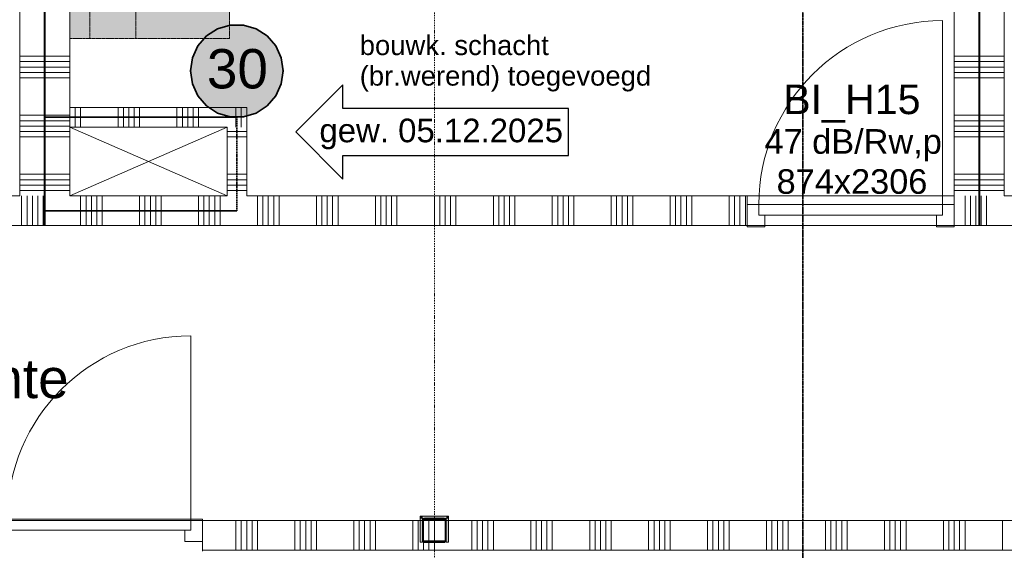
# Model space of a CAD drawing. Extents: x 0 to 92550, y 0 to 59400.
# Tile 77 of 94: x 33629 to 38639, y 38299 to 40995. Entities that reach past the tile are written whole.
import ezdxf
from ezdxf.xclip import XClip

# ---------------------------------------------------------------- set-up
doc = ezdxf.new("R2010")
doc.units = 0
doc.header["$MEASUREMENT"] = 0
doc.header["$XCLIPFRAME"] = 0
for name, pattern in [('Streep-punt fijn', [1251.000023, 626.000023, -312.5, 0, -312.5]), ('Streep-streepje', [1300, 1000, -100, 100, -100]), ('Streeplijn fijn', [234.119993, 155.999994, -78.119999]), ('Streeplijn grof', [937.5, 625, -312.5])]:
    doc.linetypes.add(name, pattern=pattern)
for name, color, linetype in [('ZZ 22 Binnenwand metal stud', 7, 'Continuous'), ('ZZ 28 HDC staalconstructies', 7, 'Continuous'), ('ZZ 34 Balustrades', 7, 'Continuous'), ('ZZ 42 Aftimmerwerk algemeen', 7, 'Continuous'), ('ZZ 43 Vloerafwerking algemeen', 7, 'Continuous'), ('ZZ 72 Vaste inrichting', 7, 'Continuous'), ('ZZ A Stramien', 7, 'Continuous'), ('ZZ Aankleding 2D tek', 7, 'Continuous'), ('ZZ B Bouwbesluitlijnen', 7, 'Continuous'), ('ZZ Markers doorsnede', 7, 'Continuous'), ('ZZ Markers wijzigingspijlen', 7, 'Continuous'), ('ZZ Zone Gebruiksruimten', 7, 'Continuous')]:
    doc.layers.add(name, color=color, linetype=linetype)
doc.styles.add('GENERATED_STYLE_2', font='arial.ttf')

# ---------------------------------------------------------------- blocks, each defined once
blk = doc.blocks.new('*X48')
at = {"layer": 'ZZ 22 Binnenwand metal stud', "color": 7, "linetype": 'Continuous', "lineweight": 5, "ltscale": 0.01}
for p, q in [((34729.1, 38300), (34729.1, 38450)), ((34756.6, 38300), (34756.6, 38450)), ((34784, 38300), (34784, 38450)), ((34811.4, 38300), (34811.4, 38450)), ((34838.9, 38300), (34838.9, 38450)), ((35029.1, 38300), (35029.1, 38450)), ((35056.6, 38300), (35056.6, 38450)), ((35084, 38300), (35084, 38450)), ((35111.4, 38300), (35111.4, 38450)), ((35138.9, 38300), (35138.9, 38450)), ((35329.1, 38300), (35329.1, 38450)), ((35356.6, 38300), (35356.6, 38450)), ((35384, 38300), (35384, 38450)), ((35411.4, 38300), (35411.4, 38450)), ((35438.9, 38300), (35438.9, 38450)), ((35629.1, 38300), (35629.1, 38450)), ((35656.6, 38300), (35656.6, 38450)), ((35684, 38300), (35684, 38450)), ((35711.4, 38300), (35711.4, 38450)), ((35738.9, 38300), (35738.9, 38450)), ((35929.1, 38300), (35929.1, 38450)), ((35956.6, 38300), (35956.6, 38450)), ((35984, 38300), (35984, 38450)), ((36011.4, 38300), (36011.4, 38450)), ((36038.9, 38300), (36038.9, 38450)), ((36229.1, 38300), (36229.1, 38450)), ((36256.6, 38300), (36256.6, 38450)), ((36284, 38300), (36284, 38450)), ((36311.4, 38300), (36311.4, 38450)), ((36338.9, 38300), (36338.9, 38450)), ((36529.1, 38300), (36529.1, 38450)), ((36556.6, 38300), (36556.6, 38450)), ((36584, 38300), (36584, 38450)), ((36611.4, 38300), (36611.4, 38450)), ((36638.9, 38300), (36638.9, 38450)), ((36829.1, 38300), (36829.1, 38450)), ((36856.6, 38300), (36856.6, 38450)), ((36884, 38300), (36884, 38450)), ((36911.4, 38300), (36911.4, 38450)), ((36938.9, 38300), (36938.9, 38450)), ((37129.1, 38300), (37129.1, 38450)), ((37156.6, 38300), (37156.6, 38450)), ((37184, 38300), (37184, 38450)), ((37211.4, 38300), (37211.4, 38450)), ((37238.9, 38300), (37238.9, 38450)), ((37429.1, 38300), (37429.1, 38450)), ((37456.6, 38300), (37456.6, 38450)), ((37484, 38300), (37484, 38450)), ((37511.4, 38300), (37511.4, 38450)), ((37538.9, 38300), (37538.9, 38450)), ((37729.1, 38300), (37729.1, 38450)), ((37756.6, 38300), (37756.6, 38450)), ((37784, 38300), (37784, 38450)), ((37811.4, 38300), (37811.4, 38450)), ((37838.9, 38300), (37838.9, 38450)), ((38029.1, 38300), (38029.1, 38450)), ((38056.6, 38300), (38056.6, 38450)), ((38084, 38300), (38084, 38450)), ((38111.4, 38300), (38111.4, 38450)), ((38138.9, 38300), (38138.9, 38450)), ((38329.1, 38300), (38329.1, 38450)), ((38356.6, 38300), (38356.6, 38450)), ((38384, 38300), (38384, 38450)), ((38411.4, 38300), (38411.4, 38450)), ((38438.9, 38300), (38438.9, 38450)), ((38629.1, 38300), (38629.1, 38450))]:
    blk.add_line(p, q, dxfattribs=at)
blk = doc.blocks.new('*X53')
at = {"layer": 'ZZ 22 Binnenwand metal stud', "color": 7, "linetype": 'Continuous', "lineweight": 5, "ltscale": 0.01}
for p, q in [((38513.9, 40809.7), (38549.6, 40809.7)), ((38513.9, 40782.3), (38549.6, 40782.3)), ((38549.6, 40809.7), (38638.9, 40809.7)), ((38549.6, 40782.3), (38638.9, 40782.3)), ((38513.9, 40754.9), (38549.6, 40754.9)), ((38549.6, 40754.9), (38638.9, 40754.9)), ((38513.9, 40727.4), (38549.6, 40727.4)), ((38513.9, 40700), (38549.6, 40700)), ((38549.6, 40727.4), (38638.9, 40727.4)), ((38549.6, 40700), (38638.9, 40700)), ((38513.9, 40509.7), (38549.6, 40509.7)), ((38513.9, 40482.3), (38549.6, 40482.3)), ((38549.6, 40509.7), (38638.9, 40509.7)), ((38549.6, 40482.3), (38638.9, 40482.3)), ((38513.9, 40454.9), (38549.6, 40454.9)), ((38549.6, 40454.9), (38638.9, 40454.9)), ((38513.9, 40427.4), (38549.6, 40427.4)), ((38513.9, 40400), (38549.6, 40400)), ((38549.6, 40427.4), (38638.9, 40427.4)), ((38549.6, 40400), (38638.9, 40400)), ((38513.9, 40209.7), (38549.6, 40209.7)), ((38513.9, 40182.3), (38549.6, 40182.3)), ((38549.6, 40209.7), (38638.9, 40209.7)), ((38549.6, 40182.3), (38638.9, 40182.3)), ((38513.9, 40154.9), (38549.6, 40154.9)), ((38549.6, 40154.9), (38638.9, 40154.9)), ((38513.9, 40127.4), (38549.6, 40127.4)), ((38549.6, 40127.4), (38638.9, 40127.4))]:
    blk.add_line(p, q, dxfattribs=at)
blk = doc.blocks.new('*X54')
at = {"layer": 'ZZ 22 Binnenwand metal stud', "color": 7, "linetype": 'Continuous', "lineweight": 5, "ltscale": 0.01}
for p, q in [((38383.9, 40809.7), (38508.9, 40809.7)), ((38383.9, 40782.3), (38508.9, 40782.3)), ((38383.9, 40754.9), (38508.9, 40754.9)), ((38383.9, 40727.4), (38508.9, 40727.4)), ((38383.9, 40700), (38508.9, 40700)), ((38383.9, 40509.7), (38508.9, 40509.7)), ((38383.9, 40482.3), (38508.9, 40482.3)), ((38383.9, 40454.9), (38508.9, 40454.9)), ((38383.9, 40427.4), (38508.9, 40427.4)), ((38383.9, 40400), (38508.9, 40400)), ((38383.9, 40209.7), (38508.9, 40209.7)), ((38383.9, 40182.3), (38508.9, 40182.3)), ((38383.9, 40154.9), (38508.9, 40154.9)), ((38383.9, 40127.4), (38508.9, 40127.4))]:
    blk.add_line(p, q, dxfattribs=at)
blk = doc.blocks.new('*X55')
at = {"layer": 'ZZ 22 Binnenwand metal stud', "color": 7, "linetype": 'Continuous', "lineweight": 5, "ltscale": 0.01}
for p, q in [((33758.9, 40809.7), (33883.9, 40809.7)), ((33758.9, 40782.3), (33883.9, 40782.3)), ((33758.9, 40754.9), (33883.9, 40754.9)), ((33758.9, 40727.4), (33883.9, 40727.4)), ((33758.9, 40700), (33883.9, 40700)), ((33758.9, 40509.7), (33883.9, 40509.7)), ((33758.9, 40482.3), (33883.9, 40482.3)), ((33758.9, 40454.9), (33883.9, 40454.9)), ((33758.9, 40427.4), (33883.9, 40427.4)), ((33758.9, 40400), (33883.9, 40400)), ((33758.9, 40209.7), (33883.9, 40209.7)), ((33758.9, 40182.3), (33883.9, 40182.3)), ((33758.9, 40154.9), (33883.9, 40154.9)), ((33758.9, 40127.4), (33883.9, 40127.4))]:
    blk.add_line(p, q, dxfattribs=at)
blk = doc.blocks.new('*X56')
at = {"layer": 'ZZ 22 Binnenwand metal stud', "color": 7, "linetype": 'Continuous', "lineweight": 5, "ltscale": 0.01}
for p, q in [((33628.9, 40809.7), (33753.9, 40809.7)), ((33628.9, 40782.3), (33753.9, 40782.3)), ((33628.9, 40754.9), (33753.9, 40754.9)), ((33628.9, 40727.4), (33753.9, 40727.4)), ((33628.9, 40700), (33753.9, 40700)), ((33628.9, 40509.7), (33753.9, 40509.7)), ((33628.9, 40482.3), (33753.9, 40482.3)), ((33628.9, 40454.9), (33753.9, 40454.9)), ((33628.9, 40427.4), (33753.9, 40427.4)), ((33628.9, 40400), (33753.9, 40400)), ((33628.9, 40209.7), (33753.9, 40209.7)), ((33628.9, 40182.3), (33753.9, 40182.3)), ((33628.9, 40154.9), (33753.9, 40154.9)), ((33628.9, 40127.4), (33753.9, 40127.4))]:
    blk.add_line(p, q, dxfattribs=at)
blk = doc.blocks.new('*X62')
at = {"layer": 'ZZ 22 Binnenwand metal stud', "color": 7, "linetype": 'Continuous', "lineweight": 5, "ltscale": 0.01}
for p, q in [((33638.9, 40100), (33638.9, 40024)), ((33666.3, 40100), (33666.3, 40024)), ((33693.7, 40100), (33693.7, 40024)), ((33721.2, 40100), (33721.2, 40024)), ((33748.6, 40100), (33748.6, 40024)), ((33638.9, 40024), (33638.9, 39950)), ((33666.3, 40024), (33666.3, 39950)), ((33693.7, 40024), (33693.7, 39950)), ((33721.2, 40024), (33721.2, 39950)), ((33748.6, 40024), (33748.6, 39950))]:
    blk.add_line(p, q, dxfattribs=at)
blk = doc.blocks.new('*X64')
at = {"layer": 'ZZ 22 Binnenwand metal stud', "color": 7, "linetype": 'Continuous', "lineweight": 5, "ltscale": 0.01}
for p, q in [((33938.9, 40100), (33938.9, 40024)), ((33966.3, 40100), (33966.3, 40024)), ((33993.7, 40100), (33993.7, 40024)), ((34021.2, 40100), (34021.2, 40024)), ((34048.6, 40100), (34048.6, 40024)), ((34238.9, 40100), (34238.9, 40024)), ((34266.3, 40100), (34266.3, 40024)), ((34293.7, 40100), (34293.7, 40024)), ((34321.2, 40100), (34321.2, 40024)), ((34348.6, 40100), (34348.6, 40024)), ((34538.9, 40100), (34538.9, 40024)), ((34566.3, 40100), (34566.3, 40024)), ((34593.7, 40100), (34593.7, 40024)), ((34621.2, 40100), (34621.2, 40024)), ((34648.6, 40100), (34648.6, 40024)), ((34838.9, 40100), (34838.9, 40024)), ((34866.3, 40100), (34866.3, 40024)), ((34893.7, 40100), (34893.7, 40024)), ((34921.2, 40100), (34921.2, 40024)), ((34948.6, 40100), (34948.6, 40024)), ((35138.9, 40100), (35138.9, 40024)), ((35166.3, 40100), (35166.3, 40024)), ((35193.7, 40100), (35193.7, 40024)), ((35221.2, 40100), (35221.2, 40024)), ((35248.6, 40100), (35248.6, 40024)), ((35438.9, 40100), (35438.9, 40024)), ((35466.3, 40100), (35466.3, 40024)), ((35493.7, 40100), (35493.7, 40024)), ((35521.2, 40100), (35521.2, 40024)), ((35548.6, 40100), (35548.6, 40024)), ((35738.9, 40100), (35738.9, 40024)), ((35766.3, 40100), (35766.3, 40024)), ((35793.7, 40100), (35793.7, 40024)), ((35821.2, 40100), (35821.2, 40024)), ((35848.6, 40100), (35848.6, 40024)), ((36038.9, 40100), (36038.9, 40024)), ((36066.3, 40100), (36066.3, 40024)), ((36093.7, 40100), (36093.7, 40024)), ((36121.2, 40100), (36121.2, 40024)), ((36148.6, 40100), (36148.6, 40024)), ((36338.9, 40100), (36338.9, 40024)), ((36366.3, 40100), (36366.3, 40024)), ((36393.7, 40100), (36393.7, 40024)), ((36421.2, 40100), (36421.2, 40024)), ((36448.6, 40100), (36448.6, 40024)), ((36638.9, 40100), (36638.9, 40024)), ((36666.3, 40100), (36666.3, 40024)), ((36693.7, 40100), (36693.7, 40024)), ((36721.2, 40100), (36721.2, 40024)), ((36748.6, 40100), (36748.6, 40024)), ((36938.9, 40100), (36938.9, 40024)), ((36966.3, 40100), (36966.3, 40024)), ((36993.7, 40100), (36993.7, 40024)), ((37021.2, 40100), (37021.2, 40024)), ((37048.6, 40100), (37048.6, 40024)), ((37238.9, 40100), (37238.9, 40024)), ((37266.3, 40100), (37266.3, 40024)), ((37293.7, 40100), (37293.7, 40024)), ((37321.2, 40100), (37321.2, 40024)), ((33938.9, 40024), (33938.9, 39950)), ((33966.3, 40024), (33966.3, 39950)), ((33993.7, 40024), (33993.7, 39950)), ((34021.2, 40024), (34021.2, 39950)), ((34048.6, 40024), (34048.6, 39950)), ((34238.9, 40024), (34238.9, 39950)), ((34266.3, 40024), (34266.3, 39950)), ((34293.7, 40024), (34293.7, 39950)), ((34321.2, 40024), (34321.2, 39950)), ((34348.6, 40024), (34348.6, 39950)), ((34538.9, 40024), (34538.9, 39950)), ((34566.3, 40024), (34566.3, 39950)), ((34593.7, 40024), (34593.7, 39950)), ((34621.2, 40024), (34621.2, 39950)), ((34648.6, 40024), (34648.6, 39950)), ((34838.9, 40024), (34838.9, 39950)), ((34866.3, 40024), (34866.3, 39950)), ((34893.7, 40024), (34893.7, 39950)), ((34921.2, 40024), (34921.2, 39950)), ((34948.6, 40024), (34948.6, 39950)), ((35138.9, 40024), (35138.9, 39950)), ((35166.3, 40024), (35166.3, 39950)), ((35193.7, 40024), (35193.7, 39950)), ((35221.2, 40024), (35221.2, 39950)), ((35248.6, 40024), (35248.6, 39950)), ((35438.9, 40024), (35438.9, 39950)), ((35466.3, 40024), (35466.3, 39950)), ((35493.7, 40024), (35493.7, 39950)), ((35521.2, 40024), (35521.2, 39950)), ((35548.6, 40024), (35548.6, 39950)), ((35738.9, 40024), (35738.9, 39950)), ((35766.3, 40024), (35766.3, 39950)), ((35793.7, 40024), (35793.7, 39950)), ((35821.2, 40024), (35821.2, 39950)), ((35848.6, 40024), (35848.6, 39950)), ((36038.9, 40024), (36038.9, 39950)), ((36066.3, 40024), (36066.3, 39950)), ((36093.7, 40024), (36093.7, 39950)), ((36121.2, 40024), (36121.2, 39950)), ((36148.6, 40024), (36148.6, 39950)), ((36338.9, 40024), (36338.9, 39950)), ((36366.3, 40024), (36366.3, 39950)), ((36393.7, 40024), (36393.7, 39950)), ((36421.2, 40024), (36421.2, 39950)), ((36448.6, 40024), (36448.6, 39950)), ((36638.9, 40024), (36638.9, 39950)), ((36666.3, 40024), (36666.3, 39950)), ((36693.7, 40024), (36693.7, 39950)), ((36721.2, 40024), (36721.2, 39950)), ((36748.6, 40024), (36748.6, 39950)), ((36938.9, 40024), (36938.9, 39950)), ((36966.3, 40024), (36966.3, 39950)), ((36993.7, 40024), (36993.7, 39950)), ((37021.2, 40024), (37021.2, 39950)), ((37048.6, 40024), (37048.6, 39950)), ((37238.9, 40024), (37238.9, 39950)), ((37266.3, 40024), (37266.3, 39950)), ((37293.7, 40024), (37293.7, 39950)), ((37321.2, 40024), (37321.2, 39950))]:
    blk.add_line(p, q, dxfattribs=at)
blk = doc.blocks.new('*X65')
at = {"layer": 'ZZ 22 Binnenwand metal stud', "color": 7, "linetype": 'Continuous', "lineweight": 5, "ltscale": 0.01}
for p, q in [((38438.9, 40100), (38438.9, 40024)), ((38466.3, 40100), (38466.3, 40024)), ((38493.7, 40100), (38493.7, 40024)), ((38438.9, 40024), (38438.9, 39950)), ((38466.3, 40024), (38466.3, 39950)), ((38493.7, 40024), (38493.7, 39950))]:
    blk.add_line(p, q, dxfattribs=at)
blk = doc.blocks.new('*X66')
at = {"layer": 'ZZ 22 Binnenwand metal stud', "color": 7, "linetype": 'Continuous', "lineweight": 5, "ltscale": 0.01}
for p, q in [((38521.2, 40100), (38521.2, 40024)), ((38548.6, 40100), (38548.6, 40024)), ((38521.2, 40024), (38521.2, 39950)), ((38548.6, 40024), (38548.6, 39950))]:
    blk.add_line(p, q, dxfattribs=at)
blk = doc.blocks.new('*X207')
at = {"layer": 'ZZ 22 Binnenwand metal stud', "color": 7, "linetype": 'Continuous', "lineweight": 5, "ltscale": 0.01}
for p, q in [((34729.1, 40450), (34729.1, 40495.3)), ((34756.6, 40450), (34756.6, 40522.7))]:
    blk.add_line(p, q, dxfattribs=at)
blk = doc.blocks.new('*X208')
at = {"layer": 'ZZ 22 Binnenwand metal stud', "color": 7, "linetype": 'Continuous', "lineweight": 5, "ltscale": 0.01}
for p, q in [((34729.1, 40495.3), (34729.1, 40550)), ((34756.6, 40522.7), (34756.6, 40550))]:
    blk.add_line(p, q, dxfattribs=at)
blk = doc.blocks.new('*X209')
at = {"layer": 'ZZ 22 Binnenwand metal stud', "color": 7, "linetype": 'Continuous', "lineweight": 5, "ltscale": 0.01}
for p, q in [((33884, 40450), (33884, 40550)), ((33911.4, 40450), (33911.4, 40550)), ((33938.9, 40450), (33938.9, 40550)), ((34129.1, 40450), (34129.1, 40550)), ((34156.6, 40450), (34156.6, 40550)), ((34184, 40450), (34184, 40550)), ((34211.4, 40450), (34211.4, 40550)), ((34238.9, 40450), (34238.9, 40550)), ((34429.1, 40450), (34429.1, 40550)), ((34456.6, 40450), (34456.6, 40550)), ((34484, 40450), (34484, 40550)), ((34511.4, 40450), (34511.4, 40550)), ((34538.9, 40450), (34538.9, 40550))]:
    blk.add_line(p, q, dxfattribs=at)
blk = doc.blocks.new('*X210')
at = {"layer": 'ZZ 22 Binnenwand metal stud', "color": 7, "linetype": 'Continuous', "lineweight": 5, "ltscale": 0.01}
for p, q in [((34683.9, 40427.4), (34783.9, 40427.4)), ((34683.9, 40400), (34783.9, 40400)), ((34683.9, 40209.7), (34783.9, 40209.7)), ((34683.9, 40182.3), (34783.9, 40182.3)), ((34683.9, 40154.9), (34783.9, 40154.9)), ((34683.9, 40127.4), (34783.9, 40127.4))]:
    blk.add_line(p, q, dxfattribs=at)
blk = doc.blocks.new('Drawing_1_1', base_point=(5738.9, 6500))
at = {"layer": 'ZZ 28 HDC staalconstructies', "linetype": 'Continuous', "lineweight": 0, "true_color": 0x000000}
h = blk.add_hatch(dxfattribs=at)
h.set_pattern_fill('515_Staal_0001', color=18, style=0, pattern_type=2)
h.set_pattern_definition([(225, (35678.87, 38450), (-159.1, 159.1), []), (225, (35625.83, 38503.03), (-159.1, 159.1), [])])
h.paths.add_polyline_path([(35788.9, 38460), (35688.9, 38460, 0.414214), (35678.9, 38450), (35678.9, 38350, 0.414214), (35688.9, 38340), (35788.9, 38340, 0.414214), (35798.9, 38350), (35798.9, 38450, 0.414214)])
h.paths.add_polyline_path([(35788.9, 38455, -0.414214), (35793.9, 38450), (35793.9, 38350, -0.414214), (35788.9, 38345), (35688.9, 38345, -0.414214), (35683.9, 38350), (35683.9, 38450, -0.414214), (35688.9, 38455)], flags=0)
at = {"layer": 'ZZ 42 Aftimmerwerk algemeen', "linetype": 'Continuous', "lineweight": 0, "true_color": 0x7f7f7f}
for points in [[(35678.9, 38460), (35666.9, 38472), (35666.9, 38460)], [(35678.9, 38472), (35666.9, 38472), (35678.9, 38460)], [(35666.9, 38460), (35666.9, 38340), (35678.9, 38340), (35678.9, 38460)], [(35678.9, 38460), (35798.9, 38460), (35798.9, 38472), (35678.9, 38472)], [(35798.9, 38460), (35810.9, 38472), (35798.9, 38472)], [(35798.9, 38460), (35810.9, 38460), (35810.9, 38472)], [(35798.9, 38460), (35798.9, 38340), (35810.9, 38340), (35810.9, 38460)]]:
    blk.add_hatch(color=8, dxfattribs=at).paths.add_polyline_path(points)
at = {"layer": 'ZZ 72 Vaste inrichting', "linetype": 'Continuous', "lineweight": 0, "true_color": 0xffffff}
blk.add_hatch(color=7, dxfattribs=at).paths.add_polyline_path([(34696.6, 42500), (33883.8, 42500), (33883.8, 40900), (34696.6, 40900)])
at = {"layer": 'ZZ B Bouwbesluitlijnen', "linetype": 'Continuous', "lineweight": 0, "true_color": 0x3f0000}
blk.add_hatch(color=18, dxfattribs=at).paths.add_polyline_path([(34498.6, 40735.2), (34502.2, 40694.4), (34512.8, 40654.8), (34530.2, 40617.6), (34553.7, 40584), (34582.7, 40555), (34616.3, 40531.5), (34653.4, 40514.2), (34693, 40503.6), (34733.9, 40500), (34774.7, 40503.6), (34814.3, 40514.2), (34851.5, 40531.5), (34885.1, 40555), (34914.1, 40584), (34937.6, 40617.6), (34954.9, 40654.8), (34965.5, 40694.4), (34969.1, 40735.2), (34965.5, 40776.1), (34954.9, 40815.7), (34937.6, 40852.9), (34914.1, 40886.4), (34885.1, 40915.4), (34851.5, 40939), (34814.3, 40956.3), (34774.7, 40966.9), (34733.9, 40970.5), (34693, 40966.9), (34653.4, 40956.3), (34616.3, 40939), (34582.7, 40915.4), (34553.7, 40886.4), (34530.2, 40852.9), (34512.8, 40815.7), (34502.2, 40776.1)])
at = {"layer": 'ZZ 22 Binnenwand metal stud', "color": 7, "linetype": 'Continuous', "lineweight": 15, "ltscale": 0.01}
for p, q in [((33753.9, 40100), (33753.9, 47800)), ((33758.9, 40100), (33758.9, 47800)), ((38508.9, 40100), (38508.9, 47800)), ((38513.9, 40100), (38513.9, 47800)), ((33753.9, 40100), (33753.9, 39950)), ((33753.9, 40100), (33753.9, 39950)), ((33758.9, 39950), (33758.9, 40100)), ((33758.9, 39950), (33758.9, 40100)), ((37329.9, 40057), (37329.9, 40100)), ((37329.9, 40057), (37329.9, 40100)), ((38383.9, 40057), (38383.9, 40100)), ((38383.9, 40057), (38383.9, 40100)), ((38508.9, 40100), (38508.9, 39950)), ((38508.9, 40100), (38508.9, 39950)), ((38513.9, 39950), (38513.9, 40100)), ((38513.9, 39950), (38513.9, 40100)), ((37329.9, 39950), (37329.9, 40057)), ((37329.9, 39950), (37329.9, 40057)), ((37329.9, 39950), (37329.9, 40057)), ((38383.9, 39950), (38383.9, 40057)), ((38383.9, 39950), (38383.9, 40057)), ((38383.9, 39950), (38383.9, 40057)), ((33753.9, 39950), (33758.9, 39950)), ((38508.9, 39950), (38513.9, 39950)), ((34558.9, 38450), (34558.9, 38343)), ((34558.9, 38450), (34558.9, 38343)), ((34558.9, 38450), (34558.9, 38343)), ((34558.9, 38343), (34558.9, 38300)), ((34558.9, 38343), (34558.9, 38300)), ((43160.9, 38300), (34558.9, 38300))]:
    blk.add_line(p, q, dxfattribs=at)
at = {"layer": 'ZZ 22 Binnenwand metal stud', "color": 7, "linetype": 'Continuous', "lineweight": 9, "ltscale": 0.01}
for p, q in [((38323.9, 40057), (38323.9, 40991)), ((37389.9, 40057), (37329.9, 40057)), ((37329.9, 40057), (37329.9, 39943)), ((37389.9, 40002), (37389.9, 40057)), ((37389.9, 40057), (38323.9, 40057)), ((37389.9, 40002), (37389.9, 40057)), ((38383.9, 40057), (38323.9, 40057)), ((38323.9, 40057), (38323.9, 40002)), ((38323.9, 40057), (38323.9, 40002)), ((38383.9, 39943), (38383.9, 40057)), ((37419.9, 40002), (37389.9, 40002)), ((38323.9, 40002), (37389.9, 40002)), ((37419.9, 39943), (37419.9, 40002)), ((38323.9, 40002), (38293.9, 40002)), ((38293.9, 40002), (38293.9, 39943)), ((37329.9, 39943), (37419.9, 39943)), ((38293.9, 39943), (38383.9, 39943)), ((34498.9, 38457), (34498.9, 39389)), ((33566.9, 38457), (34498.9, 38457)), ((34498.9, 38402), (34498.9, 38457)), ((34498.9, 38457), (34558.9, 38457)), ((34498.9, 38457), (34498.9, 38402)), ((34558.9, 38457), (34558.9, 38343)), ((34498.9, 38402), (33566.9, 38402)), ((34468.9, 38343), (34468.9, 38402)), ((34468.9, 38402), (34498.9, 38402)), ((34558.9, 38343), (34468.9, 38343))]:
    blk.add_line(p, q, dxfattribs=at)
at = {"layer": 'ZZ 22 Binnenwand metal stud', "color": 7, "linetype": 'Continuous', "lineweight": 5, "ltscale": 0.01}
blk.add_line((34558.9, 38300), (34558.9, 38295), dxfattribs=at)
blk.add_line((34558.9, 38300), (34558.9, 38295), dxfattribs=at)
at = {"layer": 'ZZ 22 Binnenwand metal stud', "color": 7, "linetype": 'Continuous', "lineweight": 15, "ltscale": 0.01, "flags": 128}
for points in [[(33628.9, 47800), (33628.9, 40100)], [(33883.9, 40550), (33883.9, 47800)], [(38383.9, 47800), (38383.9, 40100)], [(38638.9, 40100), (38638.9, 47800)], [(34783.9, 40550), (33883.9, 40550)], [(34783.9, 40550), (34783.9, 40450)], [(33883.9, 40100), (33883.9, 40450)], [(33883.9, 40450), (34683.9, 40450)], [(34683.9, 40450), (34683.9, 40100)], [(34783.9, 40100), (34783.9, 40450)], [(34683.9, 40100), (33883.9, 40100)], [(37329.9, 40100), (34783.9, 40100)], [(33628.9, 39950), (37329.9, 39950)], [(38383.9, 39950), (38638.9, 39950)], [(42238.9, 38450), (34558.9, 38450)]]:
    blk.add_lwpolyline(points, dxfattribs=at)
at = {"layer": 'ZZ 22 Binnenwand metal stud', "color": 7, "linetype": 'Continuous', "lineweight": 9, "ltscale": 0.01}
for centre, radius in [((38323.9, 40057), 934), ((34498.9, 38457), 932)]:
    blk.add_arc(centre, radius, 90, 180, dxfattribs=at)
at = {"layer": 'ZZ 28 HDC staalconstructies', "color": 7, "linetype": 'Continuous', "lineweight": 25, "ltscale": 0.01, "flags": 128}
for points in [[(35788.9, 38460), (35688.9, 38460, 0.414214), (35678.9, 38450), (35678.9, 38350, 0.414214), (35688.9, 38340), (35788.9, 38340, 0.414214), (35798.9, 38350), (35798.9, 38450, 0.414214)], [(35788.9, 38455, -0.414214), (35793.9, 38450), (35793.9, 38350, -0.414214), (35788.9, 38345), (35688.9, 38345, -0.414214), (35683.9, 38350), (35683.9, 38450, -0.414214), (35688.9, 38455)]]:
    blk.add_lwpolyline(points, format="xyb", close=True, dxfattribs=at)
at = {"layer": 'ZZ 42 Aftimmerwerk algemeen', "color": 7, "linetype": 'Continuous', "lineweight": 9, "ltscale": 0.01, "flags": 128}
for points in [[(35666.9, 38472), (35666.9, 38460)], [(35798.9, 38472), (35666.9, 38472)], [(35666.9, 38460), (35666.9, 38340)], [(35678.9, 38460), (35798.9, 38460)], [(35678.9, 38340), (35678.9, 38460)], [(35810.9, 38472), (35798.9, 38472)], [(35798.9, 38460), (35798.9, 38340)], [(35810.9, 38340), (35810.9, 38472)], [(35666.9, 38340), (35678.9, 38340)], [(35810.9, 38340), (35798.9, 38340)]]:
    blk.add_lwpolyline(points, dxfattribs=at)
at = {"layer": 'ZZ 43 Vloerafwerking algemeen', "color": 7, "linetype": 'Continuous', "lineweight": 15, "ltscale": 0.01, "flags": 128}
blk.add_lwpolyline([(28325.9, 38450), (42238.9, 38450), (42238.9, 38645), (43138.9, 38645), (43138.9, 42968), (43093.9, 42968), (43093.9, 43132), (43138.9, 43132), (43138.9, 47755), (43086.9, 47755), (43086.9, 47800), (39990.9, 47800), (39990.9, 47736), (39806.9, 47736), (39806.9, 47800), (35830.9, 47800), (35830.9, 47736), (35646.9, 47736), (35646.9, 47800), (28330.9, 47800)], dxfattribs=at)
blk.add_lwpolyline([(33883.9, 40100), (33883.9, 40450), (34683.9, 40450), (34683.9, 40100)], close=True, dxfattribs=at)
at = {"layer": 'ZZ 72 Vaste inrichting', "color": 174, "linetype": 'Streeplijn fijn', "lineweight": 5, "ltscale": 0.01, "true_color": 0x0000aa, "flags": 128}
for points in [[(33883.9, 40900), (33883.9, 42500)], [(33985.5, 40900), (33985.5, 42500)], [(34219.1, 42500), (34219.1, 40900)], [(34696.7, 42500), (34696.7, 40900)], [(34696.7, 40900), (33883.9, 40900)]]:
    blk.add_lwpolyline(points, dxfattribs=at)
at = {"layer": 'ZZ A Stramien', "color": 7, "linetype": 'Streep-punt fijn', "lineweight": 9, "ltscale": 0.01}
blk.add_line((35738.9, 6500), (35738.9, 52900), dxfattribs=at)
at = {"layer": 'ZZ Aankleding 2D tek', "color": 7, "linetype": 'Continuous', "lineweight": 5, "ltscale": 0.01}
for p, q in [((33883.9, 40100), (34683.9, 40450)), ((33883.9, 40450), (34683.9, 40100))]:
    blk.add_line(p, q, dxfattribs=at)
at = {"layer": 'ZZ B Bouwbesluitlijnen', "color": 1, "linetype": 'Continuous', "lineweight": 35, "ltscale": 0.01}
for p, q in [((34636.1, 40949.2), (34579.8, 40913)), ((34700.4, 40968.1), (34636.1, 40949.2)), ((34767.3, 40968.1), (34700.4, 40968.1)), ((34831.6, 40949.2), (34767.3, 40968.1)), ((34887.9, 40913), (34831.6, 40949.2)), ((34579.8, 40913), (34536, 40862.4)), ((34931.8, 40862.4), (34887.9, 40913)), ((34536, 40862.4), (34508.2, 40801.5)), ((34959.6, 40801.5), (34931.8, 40862.4)), ((34508.2, 40801.5), (34498.6, 40735.2)), ((34969.1, 40735.2), (34959.6, 40801.5)), ((34498.6, 40735.2), (34508.2, 40669)), ((34959.6, 40669), (34969.1, 40735.2)), ((34508.2, 40669), (34536, 40608)), ((34931.8, 40608), (34959.6, 40669)), ((34536, 40608), (34579.8, 40557.4)), ((34887.9, 40557.4), (34931.8, 40608)), ((34579.8, 40557.4), (34636.1, 40521.2)), ((34831.6, 40521.2), (34887.9, 40557.4)), ((34636.1, 40521.2), (34700.4, 40502.4)), ((34700.4, 40502.4), (34767.3, 40502.4)), ((34767.3, 40502.4), (34831.6, 40521.2))]:
    blk.add_line(p, q, dxfattribs=at)
at = {"layer": 'ZZ B Bouwbesluitlijnen', "color": 1, "linetype": 'Streeplijn grof', "lineweight": 35, "ltscale": 0.01, "flags": 128}
for points in [[(34733.9, 40500), (33756.4, 40500)], [(33756.4, 40500), (34733.9, 40500)], [(33756.4, 40500), (33756.4, 40025)], [(33756.4, 40025), (33756.4, 40500)], [(34733.9, 40025), (34733.9, 40500)], [(34733.9, 40500), (34733.9, 40025)], [(33756.4, 40025), (34733.9, 40025)], [(34733.9, 40025), (33756.4, 40025)]]:
    blk.add_lwpolyline(points, dxfattribs=at)
at = {"layer": 'ZZ B Bouwbesluitlijnen', "color": 1, "linetype": 'Continuous', "lineweight": 35, "ltscale": 0.01}
for p in [(34498.6, 40735.2), (34969.1, 40735.2)]:
    blk.add_point(p, dxfattribs=at)
at = {"layer": 'ZZ Markers doorsnede', "color": 7, "linetype": 'Streep-streepje', "lineweight": 35, "ltscale": 0.01}
blk.add_line((37613.9, 50300), (37613.9, 9100), dxfattribs=at)
at = {"layer": 'ZZ Markers wijzigingspijlen', "color": 1, "linetype": 'Continuous', "lineweight": 25, "ltscale": 0.01, "flags": 128}
blk.add_lwpolyline([(35033.9, 40425), (35273.9, 40185), (35273.9, 40305), (36421.8, 40305), (36421.8, 40545), (35273.9, 40545), (35273.9, 40665)], close=True, dxfattribs=at)
at = {"layer": 'ZZ Zone Gebruiksruimten', "color": 255, "linetype": 'Continuous', "lineweight": 0, "ltscale": 0.01, "flags": 128}
for points in [[(29128.9, 47800), (29128.9, 40100), (33628.9, 40100), (33628.9, 47800)], [(33883.9, 40550), (34783.9, 40550), (34783.9, 40100), (38383.9, 40100), (38383.9, 47800), (33883.9, 47800)], [(38638.9, 47800), (38638.9, 40100), (43138.9, 40100), (43138.9, 47800)], [(29773.9, 39950), (29773.9, 38450), (43138.9, 38450), (43138.9, 39950)]]:
    blk.add_lwpolyline(points, close=True, dxfattribs=at)
at = {"layer": 'ZZ 34 Balustrades', "color": 7, "linetype": 'Continuous', "lineweight": 25, "ltscale": 0.01}
for name in ['*X56', '*X55', '*X54', '*X53', '*X209', '*X208', '*X207', '*X210', '*X62', '*X64', '*X65', '*X66', '*X48']:
    blk.add_blockref(name, (0, 0), dxfattribs=at)
at = {"layer": 'ZZ 22 Binnenwand metal stud', "color": 7, "linetype": 'Continuous', "lineweight": 5, "attachment_point": 1, "style": 'GENERATED_STYLE_2'}
for s, insert, char_height in [('\\A1;{\\pql;\\fArial|b0|i0|c0|p0;\\W1.000000;BI_H15}', (37513.8, 40665.7), 150), ('\\A1;{\\pql;\\fArial|b0|i0|c0|p0;\\W1.000000;47 dB/Rw,p}', (37418.5, 40439.3), 125), ('\\A1;{\\pql;\\fArial|b0|i0|c0|p0;\\W1.000000;874x2306}', (37480.3, 40235.7), 125)]:
    blk.add_mtext(s, dxfattribs=dict(at, insert=insert, char_height=char_height))
at = {"layer": 'ZZ B Bouwbesluitlijnen', "color": 1, "linetype": 'Continuous', "lineweight": 35, "insert": (34581.3, 40744.9), "char_height": 200, "attachment_point": 4, "style": 'GENERATED_STYLE_2'}
blk.add_mtext('\\A1;{\\pql;\\fArial|b0|i0|c0|p0;\\W1.000000;30}', dxfattribs=at)
at = {"layer": 'ZZ Markers wijzigingspijlen', "color": 1, "linetype": 'Continuous', "lineweight": 5, "insert": (35358.9, 40630.4), "char_height": 100, "width": 1532.992, "attachment_point": 7, "line_spacing_factor": 0.930913, "style": 'GENERATED_STYLE_2'}
blk.add_mtext('\\A1;{\\pql;\\fArial|b0|i0|c0|p0;\\W1.000000;bouwk. schacht (br.werend) toegevoegd}', dxfattribs=at)
at = {"layer": 'ZZ Markers wijzigingspijlen', "color": 1, "linetype": 'Continuous', "lineweight": 5, "insert": (35153.9, 40414.5), "char_height": 120, "attachment_point": 4, "style": 'GENERATED_STYLE_2'}
blk.add_mtext('\\A1;{\\pql;\\fArial|b0|i0|c0|p0;\\W1.000000;gew. 05.12.2025}', dxfattribs=at)
at = {"layer": 'ZZ Zone Gebruiksruimten', "color": 7, "linetype": 'Continuous', "lineweight": 5, "insert": (31984.1, 39272.1), "char_height": 200, "attachment_point": 1, "style": 'GENERATED_STYLE_2'}
blk.add_mtext('\\A1;{\\pql;\\pt0;\\fArial|b0|i0|c0|p0;\\W1.000000;Verkeersruimte}', dxfattribs=at)

msp = doc.modelspace()

# ---------------------------------------------------------------- block references
at = {"color": 7, "linetype": 'Continuous', "lineweight": 25, "ltscale": 0.01}
ref = msp.add_blockref('Drawing_1_1', (5738.9, 6500), dxfattribs=at)
XClip(ref).set_block_clipping_path([(1000, 1000), (74950, 58400)])

doc.saveas('drawing.dxf')
